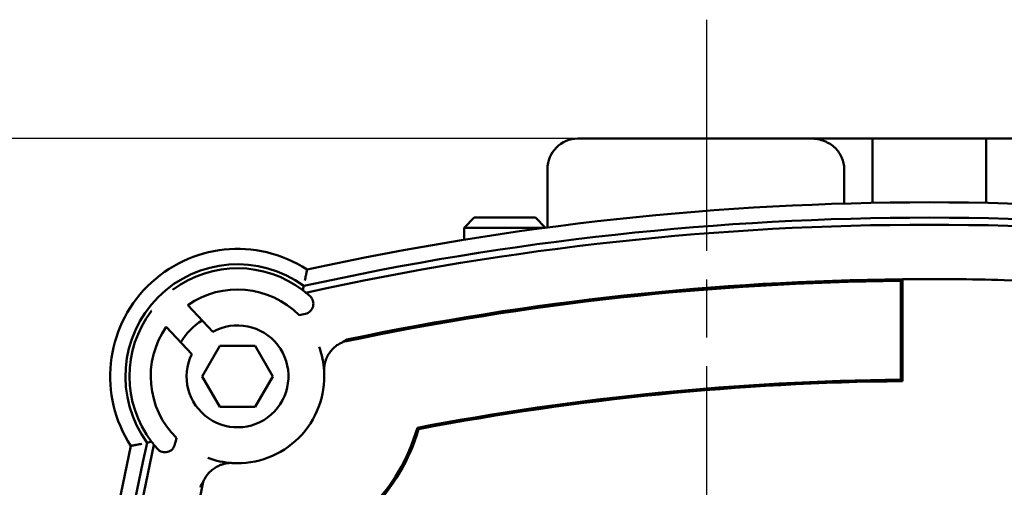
# Model space of a CAD drawing. Header units: millimetres. Extents: x 0 to 1680, y 0 to 1188.
# Tile 6 of 28: x 476 to 572, y 476 to 522. Entities that reach past the tile are written whole.
import ezdxf

# ---------------------------------------------------------------- set-up
doc = ezdxf.new("R2010")
doc.units = ezdxf.units.MM
doc.header["$LTSCALE"] = 4
doc.linetypes.add('CHAIN', pattern=[0.7087, 0.4724, -0.0591, 0.1181, -0.0591])
for name, color, linetype, lineweight in [('Видимый контур (ГОСТ)', 7, 'Continuous', 50), ('Маркер центра (ГОСТ)', 7, 'Continuous', 25), ('Размер (ГОСТ)', 7, 'Continuous', 25)]:
    doc.layers.add(name, color=color, linetype=linetype, lineweight=lineweight)
doc.styles.add('Обычный текст (ГОСТ)', font='GOST Common Italic.ttf')
doc.dimstyles.new('Обычный (ГОСТ)', dxfattribs={"dimscale": 4, "dimtxt": 3.5, "dimasz": 3.5, "dimexe": 1, "dimexo": 0, "dimgap": 0.5, "dimtad": 1, "dimtxsty": 'Обычный текст (ГОСТ)', "dimblk": 'Filled-1', "dimcen": 0.09, "dimdle": 15, "dimclrd": 256, "dimclre": 256, "dimclrt": 256, "dimazin": 2, "dimtfac": 0.714286, "dimtdec": 3, "dimtmove": 0, "dimatfit": 3, "dimfxl": 1, "dimtolj": 1, "dimlwd": 25, "dimlwe": 25, "dimarcsym": 0})

# ---------------------------------------------------------------- blocks, each defined once
blk = doc.blocks.new('Filled-1')
at = {"color": 0}
for p, q in [((0, 0), (-1, 0.1429)), ((-1, 0.1429), (-1, -0.1429)), ((-1, 0), (0, 0)), ((-1, -0.1429), (0, 0))]:
    blk.add_line(p, q, dxfattribs=at)
at = {"color": 0, "flags": 128}
blk.add_lwpolyline([(-1, -0.1429), (0, 0), (-1, 0.1429), (-1, -0.1429)], dxfattribs=at)
at = {"color": 0}
blk.add_solid([(-1, -0.1429), (0, 0), (-1, 0.1429), (-1, -0.1429)], dxfattribs=at)
blk = doc.blocks.new('*D16')
at = {"layer": 'Defpoints', "color": 0, "linetype": 'Continuous', "transparency": 16777216}
for p in [(576.526, 510.634), (246.549, 435.634), (426.549, 435.634)]:
    blk.add_point(p, dxfattribs=at)
at = {"layer": 'Размер (ГОСТ)', "linetype": 'Continuous', "lineweight": 25, "transparency": 16777216}
for p, q in [((576.526, 510.634), (242.549, 510.634)), ((246.549, 496.634), (246.549, 449.634)), ((426.549, 435.634), (242.549, 435.634))]:
    blk.add_line(p, q, dxfattribs=at)
at = {"layer": 'Размер (ГОСТ)', "linetype": 'Continuous', "lineweight": 25, "transparency": 16777216, "xscale": 14, "yscale": 14, "zscale": 14}
for p, rotation in [((246.549, 510.634), 90), ((246.549, 435.634), 270)]:
    blk.add_blockref('Filled-1', p, dxfattribs=dict(at, rotation=rotation))
at = {"layer": 'Размер (ГОСТ)', "linetype": 'Continuous', "lineweight": 25, "transparency": 16777216, "insert": (230.369, 464.559), "char_height": 14, "attachment_point": 1, "rotation": 90, "style": 'Обычный текст (ГОСТ)'}
blk.add_mtext('\\A1;75', dxfattribs=at)
blk = doc.blocks.new('*D17')
at = {"layer": 'Defpoints', "color": 0, "linetype": 'Continuous', "transparency": 16777216}
for p in [(530.434, 510.634), (187.422, 250.634), (487.422, 250.634)]:
    blk.add_point(p, dxfattribs=at)
at = {"layer": 'Размер (ГОСТ)', "linetype": 'Continuous', "lineweight": 25, "transparency": 16777216}
for p, q in [((530.434, 510.634), (183.422, 510.634)), ((187.422, 496.634), (187.422, 264.634)), ((487.422, 250.634), (183.422, 250.634))]:
    blk.add_line(p, q, dxfattribs=at)
at = {"layer": 'Размер (ГОСТ)', "linetype": 'Continuous', "lineweight": 25, "transparency": 16777216, "xscale": 14, "yscale": 14, "zscale": 14}
for p, rotation in [((187.422, 510.634), 90), ((187.422, 250.634), 270)]:
    blk.add_blockref('Filled-1', p, dxfattribs=dict(at, rotation=rotation))
at = {"layer": 'Размер (ГОСТ)', "linetype": 'Continuous', "lineweight": 25, "transparency": 16777216, "insert": (171.422, 365.764), "char_height": 14, "attachment_point": 1, "rotation": 90, "style": 'Обычный текст (ГОСТ)'}
blk.add_mtext('\\A1;260', dxfattribs=at)

msp = doc.modelspace()

# ---------------------------------------------------------------- linework, layer by layer
at = {"layer": 'Видимый контур (ГОСТ)'}
for p, q in [((530.434, 510.634), (553.343, 510.634)), ((553.343, 510.634), (559.344, 510.634)), ((559.344, 504.324), (559.344, 510.634)), ((570.524, 510.634), (559.344, 510.634)), ((570.524, 504.324), (570.524, 510.634)), ((570.524, 510.634), (576.526, 510.634)), ((527.434, 501.912), (527.434, 507.634)), ((556.576, 504.257), (556.576, 507.634)), ((520.257, 502.879), (519.257, 501.879)), ((520.257, 502.879), (526.257, 502.879)), ((526.257, 502.879), (527.248, 501.887)), ((527.185, 501.879), (519.257, 501.879)), ((519.257, 500.711), (519.257, 501.879)), ((562.136, 496.678), (562.136, 486.992)), ((562.293, 496.837), (562.293, 486.836)), ((492.127, 494.294), (494.573, 491.676)), ((492.508, 489.492), (490.007, 492.169)), ((493.541, 487.308), (495.273, 490.308)), ((495.273, 490.308), (498.737, 490.308)), ((498.737, 490.308), (500.469, 487.308)), ((495.273, 484.308), (493.541, 487.308)), ((500.469, 487.308), (498.737, 484.308)), ((498.737, 484.308), (495.273, 484.308))]:
    msp.add_line(p, q, dxfattribs=at)
for centre, radius, start, end in [((530.434, 507.634), 3, 90, 180), ((564.934, 218.129), 286.25, 77.67437, 102.32563), ((564.934, 218.129), 284.75, 77.54341, 102.45659), ((564.934, 218.129), 284.052, 77.55658, 102.44342), ((497.005, 487.308), 12.5, 56.91318, 213.08682), ((497.005, 487.308), 11, 53.72427, 216.27573), ((497.005, 487.308), 10.604, 52.76094, 126.53059), ((564.934, 218.129), 278.563, 90.5756, 101.92842), ((564.934, 218.129), 278.72, 90.54295, 101.80978), ((564.934, 218.129), 278.72, 88.48709, 90.54295), ((564.934, 218.129), 278.72, 78.19022, 88.48709), ((497.005, 487.308), 8.521, 44.77224, 124.92538), ((503.455, 494.423), 1, 282.54467, 47.80826), ((497.005, 487.308), 10.604, 47.80826, 50.65349), ((497.005, 487.308), 10.604, 142.80182, 217.23906), ((564.934, 218.129), 282.052, 102.54467, 102.67338), ((497.005, 487.308), 8.521, 145.2171, 225.22776), ((497.005, 487.308), 6.5, 122.37175, 149.08607), ((497.005, 487.308), 5, 154.09366, 119.10936), ((497.005, 487.308), 8.521, 266.50155, 3.49845), ((564.934, 218.129), 268.877, 90.59633, 100.77594), ((564.934, 218.129), 268.72, 90.56316, 100.75535), ((497.005, 487.308), 18.363, 285.93958, 344.06042), ((497.005, 487.308), 18.521, 286.23976, 343.76024), ((766.184, 419.379), 286.25, 167.67437, 192.32563), ((766.184, 419.379), 284.75, 167.54341, 192.45659), ((766.184, 419.379), 284.052, 167.55658, 192.44342), ((497.005, 487.308), 10.604, 219.34651, 222.19174), ((489.89, 480.858), 1, 222.19174, 347.45533), ((766.184, 419.379), 282.052, 167.32662, 167.45533), ((766.184, 419.379), 278.563, 168.07158, 178.93918)]:
    msp.add_arc(centre, radius, start, end, dxfattribs=at)
for centre, major_axis, ratio, start_param, end_param in [((-5134.951, -656.408), (5640.307, 1145.412), 0.038265, 6.277814, 6.288884), ((1640.675, 6119), (1145.365, 5640.043), 0.038266, 3.135894, 3.146965)]:
    msp.add_ellipse(centre, major_axis=major_axis, ratio=ratio, start_param=start_param, end_param=end_param, dxfattribs=at)
for points, knots in [([(553.343, 510.634), (553.758, 510.634), (554.247, 510.544), (554.996, 510.246), (555.392, 509.995), (555.943, 509.465), (556.199, 509.098), (556.488, 508.422), (556.576, 507.996), (556.576, 507.634)], [1.4116905, 1.4116905, 1.4116905, 1.4116905, 1.5361485, 1.5361485, 1.6534144, 1.6534144, 1.7653903, 1.7653903, 1.8740207, 1.8740207, 1.8740207, 1.8740207]), ([(503.624, 496.712), (503.625, 496.714), (503.625, 496.716), (503.641, 496.798), (503.658, 496.879), (503.689, 497.037), (503.703, 497.113), (503.741, 497.308), (503.762, 497.419), (503.795, 497.598), (503.808, 497.666), (503.825, 497.758), (503.829, 497.781), (503.829, 497.781)], [-0.3290569, -0.3290569, -0.3290569, -0.3290569, -0.3285671, -0.3285671, -0.3037772, -0.3037772, -0.2792195, -0.2792195, -0.2383376, -0.2383376, -0.2005959, -0.2005959, -0.1642835, -0.1642835, -0.1642835, -0.1642835]), ([(506.275, 489.906), (506.424, 490.073), (506.591, 490.222), (506.955, 490.48), (507.152, 490.589), (507.358, 490.676)], [-0.1338503, -0.1338503, -0.1338503, -0.1338503, -0.0672571, -0.0672571, -0.0000395, -0.0000395, -0.0000395, -0.0000395]), ([(507.36, 490.677), (507.423, 490.731), (507.508, 490.794), (507.612, 490.848), (507.647, 490.867), (507.693, 490.889), (507.749, 490.909), (507.77, 490.916), (507.793, 490.924), (507.819, 490.932), (507.83, 490.935), (507.842, 490.938), (507.855, 490.941), (507.86, 490.943), (507.866, 490.944), (507.873, 490.945), (507.878, 490.947), (507.884, 490.948), (507.891, 490.949)], [0.0021386, 0.0021386, 0.0021386, 0.0021386, 0.2260566, 0.2260566, 0.2260566, 0.301788, 0.301788, 0.301788, 0.3297635, 0.3297635, 0.3297635, 0.3408842, 0.3408842, 0.3408842, 0.3455362, 0.3455362, 0.3455362, 0.3497642, 0.3497642, 0.3497642, 0.3497642]), ([(506.275, 489.906), (506.155, 489.772), (506.047, 489.628), (505.858, 489.326), (505.778, 489.164), (505.679, 488.919), (505.647, 488.825), (505.608, 488.692), (505.596, 488.644), (505.58, 488.577), (505.574, 488.553), (505.567, 488.52), (505.565, 488.508), (505.559, 488.482), (505.557, 488.471), (505.555, 488.465)], [0.0000736, 0.0000736, 0.0000736, 0.0000736, 0.0541718, 0.0541718, 0.1121957, 0.1121957, 0.1477252, 0.1477252, 0.1678348, 0.1678348, 0.1796533, 0.1796533, 0.1868994, 0.1868994, 0.1983833, 0.1983833, 0.1983833, 0.1983833]), ([(505.51, 487.828), (505.509, 487.837), (505.509, 487.845), (505.508, 487.863), (505.508, 487.871), (505.507, 487.898), (505.506, 487.916), (505.505, 487.969), (505.505, 488.003), (505.506, 488.109), (505.511, 488.173), (505.526, 488.325), (505.542, 488.407), (505.555, 488.465)], [0.0000004, 0.0000004, 0.0000004, 0.0000004, 0.0026314, 0.0026314, 0.0053721, 0.0053721, 0.0115873, 0.0115873, 0.0273452, 0.0273452, 0.0709653, 0.0709653, 0.1618749, 0.1618749, 0.1618749, 0.1618749]), ([(487.601, 480.689), (487.599, 480.689), (487.598, 480.689), (487.515, 480.672), (487.434, 480.656), (487.277, 480.625), (487.2, 480.61), (487.005, 480.572), (486.894, 480.551), (486.716, 480.518), (486.647, 480.505), (486.556, 480.488), (486.532, 480.484), (486.532, 480.484)], [-0.0004898, -0.0004898, -0.0004898, -0.0004898, 0, 0, 0.0247899, 0.0247899, 0.0493475, 0.0493475, 0.0902295, 0.0902295, 0.1279712, 0.1279712, 0.1642835, 0.1642835, 0.1642835, 0.1642835]), ([(495.848, 478.758), (495.843, 478.757), (495.83, 478.754), (495.803, 478.748), (495.79, 478.746), (495.755, 478.738), (495.73, 478.732), (495.659, 478.715), (495.608, 478.701), (495.467, 478.659), (495.368, 478.625), (495.122, 478.522), (494.967, 478.443), (494.676, 478.259), (494.537, 478.155), (494.407, 478.039)], [0.0000288, 0.0000288, 0.0000288, 0.0000288, 0.0118125, 0.0118125, 0.0192336, 0.0192336, 0.0313766, 0.0313766, 0.0521145, 0.0521145, 0.0888292, 0.0888292, 0.1437931, 0.1437931, 0.1952227, 0.1952227, 0.1952227, 0.1952227]), ([(495.848, 478.758), (495.903, 478.771), (495.978, 478.785), (496.121, 478.801), (496.188, 478.807), (496.3, 478.809), (496.336, 478.809), (496.393, 478.808), (496.411, 478.807), (496.439, 478.806), (496.449, 478.805), (496.467, 478.804), (496.476, 478.804), (496.485, 478.803)], [0.0000614, 0.0000614, 0.0000614, 0.0000614, 0.1171709, 0.1171709, 0.1830497, 0.1830497, 0.2066464, 0.2066464, 0.2158209, 0.2158209, 0.2198235, 0.2198235, 0.2236479, 0.2236479, 0.2236479, 0.2236479]), ([(493.638, 476.955), (493.724, 477.162), (493.834, 477.359), (494.092, 477.722), (494.24, 477.89), (494.407, 478.039)], [-0.1347406, -0.1347406, -0.1347406, -0.1347406, -0.0670642, -0.0670642, -0.0000171, -0.0000171, -0.0000171, -0.0000171]), ([(493.364, 476.423), (493.365, 476.43), (493.367, 476.436), (493.368, 476.443), (493.37, 476.451), (493.372, 476.459), (493.374, 476.466), (493.377, 476.479), (493.381, 476.491), (493.383, 476.5), (493.391, 476.526), (493.398, 476.548), (493.405, 476.566), (493.429, 476.632), (493.457, 476.689), (493.484, 476.735), (493.535, 476.827), (493.593, 476.902), (493.636, 476.954)], [0, 0, 0, 0, 0.0021348, 0.0021348, 0.0021348, 0.0049396, 0.0049396, 0.0049396, 0.0102744, 0.0102744, 0.0102744, 0.0245186, 0.0245186, 0.0245186, 0.0772119, 0.0772119, 0.0772119, 0.1811817, 0.1811817, 0.1811817, 0.1811817])]:
    msp.add_open_spline(points, degree=3, knots=knots, dxfattribs=at)
for points in [[(503.514, 496.176), (503.484, 496.036), (503.453, 495.893), (503.422, 495.75)], [(503.422, 495.75), (503.527, 495.669), (503.629, 495.588), (503.728, 495.508)], [(507.358, 490.676), (507.358, 490.676), (507.358, 490.676), (507.358, 490.676)], [(514.787, 482.129), (514.746, 482.174), (514.704, 482.22), (514.663, 482.265)], [(488.137, 480.8), (488.278, 480.829), (488.421, 480.86), (488.564, 480.891)], [(488.805, 480.585), (488.725, 480.684), (488.645, 480.787), (488.564, 480.891)], [(493.637, 476.955), (493.637, 476.955), (493.637, 476.955), (493.638, 476.955)]]:
    msp.add_open_spline(points, degree=3, dxfattribs=at)
for points, weights in [([(562.293, 496.837), (562.214, 496.757), (562.136, 496.678)], [0.999999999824, 0.999999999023, 0.999999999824]), ([(490.694, 495.828), (490.681, 495.842), (490.668, 495.856)], [1.00003330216, 1.00004951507, 1.00006262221]), ([(488.559, 493.719), (488.546, 493.732), (488.533, 493.746)], [1.00003382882, 1.0000502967, 1.00006360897]), ([(562.293, 486.836), (562.215, 486.914), (562.136, 486.992)], [0.99999999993, 0.999999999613, 0.99999999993])]:
    msp.add_rational_spline(points, weights, degree=2, dxfattribs=at)
at = {"layer": 'Маркер центра (ГОСТ)', "linetype": 'CHAIN', "ltscale": 11.993792}
msp.add_line((543.042, 522.295), (543.042, 210.961), dxfattribs=at)

# ---------------------------------------------------------------- dimensions: what is measured, and where the dimension line sits
at = {"layer": 'Размер (ГОСТ)', "linetype": 'Continuous', "lineweight": 25}
for base, p1, p2, picture, middle in [((187.422, 250.634), (530.434, 510.634), (487.422, 250.634), '*D17', (187.422, 380.634)), ((246.549, 435.634), (576.526, 510.634), (426.549, 435.634), '*D16', (246.549, 473.134))]:
    dim = msp.add_linear_dim(base=base, p1=p1, p2=p2, angle=90, dimstyle='Обычный (ГОСТ)', override={"dimgap": 0.5, "dimdec": 2, "dimtol": 0, "dimlim": 0, "dimtp": 0, "dimtm": 0, "dimtdec": 3, "dimtofl": 0, "dimatfit": 1}, dxfattribs=at)
    dim.commit()
    dim.dimension.update_dxf_attribs({"geometry": picture, "text_midpoint": middle, "dimtype": 160})

doc.saveas('drawing.dxf')
